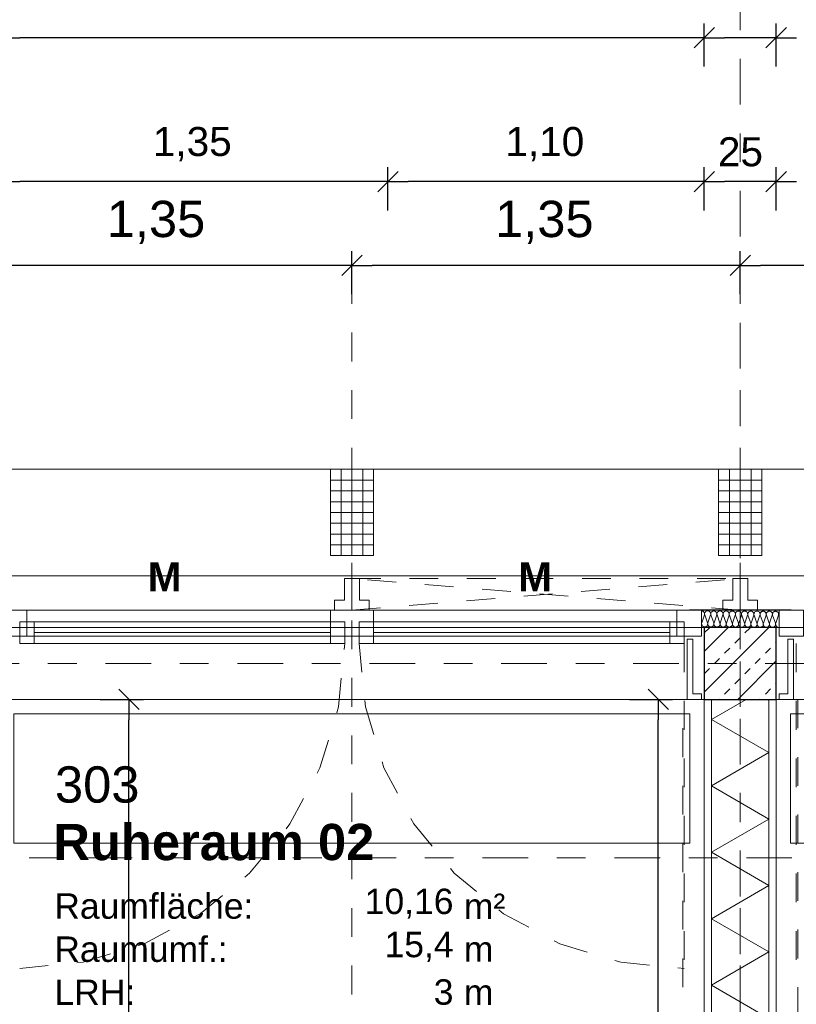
# Model space of a CAD drawing. Header units: metres. Extents: x -45.2 to 14.3, y -31.8 to 10.2.
# Tile 133 of 148: x -13.3 to -10.6, y -1.2 to 2.2. Entities that reach past the tile are written whole.
import ezdxf

# ---------------------------------------------------------------- set-up
doc = ezdxf.new("R2010")
doc.units = ezdxf.units.M
doc.header["$LTSCALE"] = 0.05
for name, pattern in [('1600.2032', [1.6, 0.8, -0.8]), ('Achsen 01', [5.291531, 3.175, -1.058062, 0.352704, -0.705764]), ('gestrichelt - 01', [2, 1, -1]), ('ISO-07 Punktiert', [0.889, 0.127, -0.762]), ('Raster 01', [2, 1, -1]), ('VW-01 Strichlinie kurz', [2, 1, -1])]:
    doc.linetypes.add(name, pattern=pattern)
doc.layers.get('0').update_dxf_attribs({"lineweight": 25})
for name, color, linetype, lineweight, true_color in [('013_Beton und Stahlbetonarbeiten-000 Brüstung', 7, 'Continuous', 9, 0xa6a6a6), ('014_Fassadenarbeiten-000 Aufsicht Betonfertigteile', 7, 'Continuous', 9, 0xc0c0c0), ('014_Fassadenarbeiten-330 mineralische Dämmung', 7, 'Continuous', 9, 0x666666), ('030_Sonnenschutzarbeiten-Bemassung', 7, 'Continuous', 13, 0xff6633), ('030_Sonnenschutzarbeiten-Grundriss', 7, 'Continuous', 13, 0x555555), ('032_Metallarbeiten-Fenster', 7, 'Continuous', 13, 0x444444), ('039_Trockenbauarbeiten-340 Dämmung', 7, 'Continuous', 9, 0xc0c0c0), ('AV1-Achsen', 1, 'Achsen 01', 18, 0xff0000), ('AV1-Einrichtung', 7, 'Continuous', 9, 0xa6a6a6), ('AV1-Raster', 7, 'Raster 01', 9, 0xa6a6a6)]:
    doc.layers.add(name, color=color, linetype=linetype, lineweight=lineweight, true_color=true_color)
for name, color, linetype, lineweight in [('013_Beton und Stahlbetonarbeiten-000 Unterzüge', 7, 'ISO-07 Punktiert', 13), ('013_Beton und Stahlbetonarbeiten-330 Außenstützen', 7, 'Continuous', 25), ('014_Fassadenarbeiten-330 Betonfertigteile vertikal', 7, 'Continuous', 9), ('027_Tischlerarbeiten-330 Innenfensterbänke', 7, 'Continuous', 9), ('030_Sonnenschutzarbeiten-Kasten+Behang', 7, 'Continuous', 5), ('030_Sonnenschutzarbeiten-Motor', 7, 'Continuous', 5), ('039_Trockenbauarbeiten-340 Gipskarton', 7, 'Continuous', 9), ('AV1-Einrichtung Bemaßung', 7, 'Continuous', 9), ('AV1-Schnitt Achsen', 7, 'Achsen 01', 18), ('AV1-Stempel-Raumstempel', 7, 'Continuous', 9), ('Bemaßung-Bemaßung', 7, 'Continuous', 9)]:
    doc.layers.add(name, color=color, linetype=linetype, lineweight=lineweight)
doc.styles.add('Arial', font='arial.ttf')
doc.styles.add('Arial (bold)', font='arialbd.ttf')

msp = doc.modelspace()

# ---------------------------------------------------------------- linework, layer by layer
at = {"color": 0, "linetype": 'Continuous', "lineweight": 15}
for p, q in [((-10.8896, 2.2104), (-10.9604, 2.1396)), ((-10.9604, 2.1396), (-10.8896, 2.2104)), ((-10.6396, 2.2104), (-10.7104, 2.1396)), ((-10.7104, 2.1396), (-10.6396, 2.2104)), ((-11.9896, 1.7104), (-12.0604, 1.6396)), ((-12.0604, 1.6396), (-11.9896, 1.7104)), ((-10.8896, 1.7104), (-10.9604, 1.6396)), ((-10.9604, 1.6396), (-10.8896, 1.7104)), ((-10.6396, 1.7104), (-10.7104, 1.6396)), ((-10.7104, 1.6396), (-10.6396, 1.7104)), ((-12.1146, 1.4188), (-12.1854, 1.3481)), ((-12.1854, 1.3481), (-12.1146, 1.4188)), ((-10.7646, 1.4188), (-10.8354, 1.3481)), ((-10.8354, 1.3481), (-10.7646, 1.4188)), ((-12.9604, -0.0896), (-12.8896, -0.1604)), ((-11.1206, -0.0896), (-11.0499, -0.1604))]:
    msp.add_line(p, q, dxfattribs=at)
at = {"color": 0, "linetype": 'ByBlock', "lineweight": -2}
for p, q in [((-13.375, 2.175), (-13.3043, 2.175)), ((-10.925, 2.175), (-10.9957, 2.175)), ((-10.925, 2.175), (-10.8543, 2.175)), ((-10.675, 2.175), (-10.7457, 2.175)), ((-10.675, 2.175), (-10.6043, 2.175)), ((-13.375, 1.675), (-13.3043, 1.675)), ((-12.025, 1.675), (-12.0957, 1.675)), ((-12.025, 1.675), (-11.9543, 1.675)), ((-10.925, 1.675), (-10.9957, 1.675)), ((-10.925, 1.675), (-10.8543, 1.675)), ((-10.675, 1.675), (-10.7457, 1.675)), ((-10.675, 1.675), (-10.6043, 1.675)), ((-12.15, 1.3835), (-12.2207, 1.3835)), ((-12.15, 1.3835), (-12.0793, 1.3835)), ((-10.8, 1.3835), (-10.8707, 1.3835)), ((-10.8, 1.3835), (-10.7293, 1.3835)), ((-12.925, -0.125), (-12.925, -0.1957)), ((-11.0853, -0.125), (-11.0853, -0.1957))]:
    msp.add_line(p, q, dxfattribs=at)
at = {"layer": '013_Beton und Stahlbetonarbeiten-000 Brüstung'}
for points in [[(-13.375, -0.125), (-13.375, 0.125), (-10.925, 0.125), (-10.925, -0.125)], [(-10.675, -0.125), (-10.675, 0.125), (-8.225, 0.125), (-8.225, -0.125)]]:
    msp.add_lwpolyline(points, close=True, dxfattribs=at)
at = {"layer": '013_Beton und Stahlbetonarbeiten-000 Unterzüge', "linetype": 'VW-01 Strichlinie kurz'}
for points in [[(-10.925, 0.125), (-10.925, -0.125), (-13.375, -0.125), (-13.375, 0.125)], [(-8.225, 0.125), (-8.225, -0.125), (-10.675, -0.125), (-10.675, 0.125)], [(-11, -5.525), (-11, -0.125), (-10.6, -0.125), (-10.6, -5.525)]]:
    msp.add_lwpolyline(points, close=True, dxfattribs=at)
at = {"layer": '013_Beton und Stahlbetonarbeiten-330 Außenstützen', "color": 251, "linetype": 'Continuous', "lineweight": 13, "true_color": 0x4c4c4c}
for p, q in [((-10.7002, 0.125), (-10.925, -0.0998)), ((-10.8417, 0.125), (-10.925, 0.0417)), ((-10.9248, 0.1061), (-10.9071, 0.1237)), ((-10.7834, 0.1061), (-10.7657, 0.1237)), ((-10.8187, 0.0707), (-10.8011, 0.0884)), ((-10.6773, 0.0707), (-10.675, 0.073)), ((-10.8541, 0.0354), (-10.8364, 0.053)), ((-10.7127, 0.0354), (-10.695, 0.053)), ((-10.8894, 0), (-10.8718, 0.0177)), ((-10.675, 0.0088), (-10.8088, -0.125)), ((-10.748, 0), (-10.7303, 0.0177)), ((-10.9248, -0.0354), (-10.9071, -0.0177)), ((-10.7834, -0.0354), (-10.7657, -0.0177)), ((-10.8187, -0.0707), (-10.8011, -0.053)), ((-10.6773, -0.0707), (-10.675, -0.0684)), ((-10.8541, -0.1061), (-10.8364, -0.0884)), ((-10.7127, -0.1061), (-10.695, -0.0884)), ((-10.873, -0.125), (-10.8718, -0.1237)), ((-10.7316, -0.125), (-10.7303, -0.1237))]:
    msp.add_line(p, q, dxfattribs=at)
at = {"layer": '013_Beton und Stahlbetonarbeiten-330 Außenstützen'}
msp.add_lwpolyline([(-10.675, 0.125), (-10.925, 0.125), (-10.925, -0.125), (-10.675, -0.125)], close=True, dxfattribs=at)
at = {"layer": '014_Fassadenarbeiten-000 Aufsicht Betonfertigteile'}
msp.add_lwpolyline([(-39.455, 0.305), (0.305, 0.305), (0.675, 0.675), (-39.825, 0.675)], close=True, dxfattribs=at)
at = {"layer": '014_Fassadenarbeiten-330 Betonfertigteile vertikal', "color": 8, "linetype": 'Continuous', "lineweight": 9, "true_color": 0x808080}
for p, q in [((-12.1875, 0.675), (-12.1875, 0.375)), ((-12.15, 0.675), (-12.15, 0.375)), ((-12.1125, 0.675), (-12.1125, 0.375)), ((-10.8375, 0.675), (-10.8375, 0.375)), ((-10.8, 0.675), (-10.8, 0.375)), ((-10.7625, 0.675), (-10.7625, 0.375))]:
    msp.add_line(p, q, dxfattribs=at)
at = {"layer": '014_Fassadenarbeiten-330 Betonfertigteile vertikal', "color": 8, "linetype": 'Continuous', "lineweight": 13, "true_color": 0x808080}
for p, q in [((-12.225, 0.6375), (-12.075, 0.6375)), ((-10.875, 0.6375), (-10.725, 0.6375)), ((-12.225, 0.6), (-12.075, 0.6)), ((-10.875, 0.6), (-10.725, 0.6)), ((-12.225, 0.5625), (-12.075, 0.5625)), ((-10.875, 0.5625), (-10.725, 0.5625)), ((-12.225, 0.525), (-12.075, 0.525)), ((-10.875, 0.525), (-10.725, 0.525)), ((-12.225, 0.4875), (-12.075, 0.4875)), ((-10.875, 0.4875), (-10.725, 0.4875)), ((-12.225, 0.45), (-12.075, 0.45)), ((-10.875, 0.45), (-10.725, 0.45)), ((-12.225, 0.4125), (-12.075, 0.4125)), ((-10.875, 0.4125), (-10.725, 0.4125))]:
    msp.add_line(p, q, dxfattribs=at)
at = {"layer": '014_Fassadenarbeiten-330 Betonfertigteile vertikal'}
for points in [[(-12.225, 0.675), (-12.075, 0.675), (-12.075, 0.375), (-12.225, 0.375)], [(-10.875, 0.675), (-10.725, 0.675), (-10.725, 0.375), (-10.875, 0.375)]]:
    msp.add_lwpolyline(points, close=True, dxfattribs=at)
at = {"layer": '014_Fassadenarbeiten-330 mineralische Dämmung'}
for points in [[(-10.9348, 0.1832), (-10.9328, 0.183), (-10.9309, 0.1824), (-10.929, 0.1815), (-10.9274, 0.1803), (-10.9261, 0.1788), (-10.9251, 0.177), (-10.9244, 0.1751), (-10.9241, 0.1731), (-10.9241, 0.1711), (-10.9246, 0.1691), (-10.9337, 0.1412), (-10.9337, 0.1412), (-10.9342, 0.1392), (-10.9342, 0.1372), (-10.9339, 0.1352), (-10.9333, 0.1333), (-10.9323, 0.1316), (-10.9309, 0.13), (-10.9293, 0.1288), (-10.9276, 0.1279), (-10.9256, 0.1273), (-10.9236, 0.1271), (-10.9216, 0.1273), (-10.9197, 0.1278), (-10.9179, 0.1287), (-10.9163, 0.13), (-10.9149, 0.1315), (-10.9139, 0.1332), (-10.9132, 0.1351), (-10.9129, 0.1371), (-10.9129, 0.1391), (-10.9133, 0.141), (-10.9235, 0.1691), (-10.9235, 0.1691), (-10.9239, 0.1711), (-10.924, 0.1731), (-10.9237, 0.1751), (-10.923, 0.177), (-10.9219, 0.1787), (-10.9206, 0.1802), (-10.919, 0.1814), (-10.9172, 0.1823), (-10.9152, 0.1829), (-10.9132, 0.183), (-10.9112, 0.1828), (-10.9093, 0.1823), (-10.9075, 0.1814), (-10.9059, 0.1801), (-10.9046, 0.1786), (-10.9036, 0.1769), (-10.9029, 0.175), (-10.9026, 0.173), (-10.9027, 0.171), (-10.9031, 0.169), (-10.9123, 0.141), (-10.9123, 0.141), (-10.9127, 0.1391), (-10.9128, 0.1371), (-10.9125, 0.1351), (-10.9118, 0.1332), (-10.9108, 0.1314), (-10.9095, 0.1299), (-10.9079, 0.1287), (-10.9061, 0.1278), (-10.9042, 0.1272), (-10.9022, 0.127), (-10.9002, 0.1272), (-10.8982, 0.1277), (-10.8964, 0.1286), (-10.8948, 0.1298), (-10.8935, 0.1313), (-10.8924, 0.1331), (-10.8917, 0.135), (-10.8914, 0.1369), (-10.8915, 0.139), (-10.8919, 0.1409), (-10.9021, 0.169), (-10.9021, 0.169), (-10.9025, 0.171), (-10.9025, 0.173), (-10.9022, 0.175), (-10.9015, 0.1768), (-10.9005, 0.1786), (-10.8991, 0.1801), (-10.8975, 0.1813), (-10.8957, 0.1822), (-10.8938, 0.1827), (-10.8918, 0.1829), (-10.8898, 0.1827), (-10.8879, 0.1822), (-10.8861, 0.1812), (-10.8845, 0.18), (-10.8832, 0.1785), (-10.8821, 0.1767), (-10.8815, 0.1748), (-10.8812, 0.1728), (-10.8812, 0.1708), (-10.8817, 0.1689)], [(-10.9235, 0.1691), (-10.9239, 0.1711), (-10.924, 0.1731), (-10.9237, 0.1751), (-10.923, 0.177), (-10.9219, 0.1787), (-10.9206, 0.1802), (-10.919, 0.1814), (-10.9172, 0.1823), (-10.9152, 0.1829), (-10.9132, 0.183), (-10.9112, 0.1828), (-10.9093, 0.1823), (-10.9075, 0.1814), (-10.9059, 0.1801), (-10.9046, 0.1786), (-10.9036, 0.1769), (-10.9029, 0.175), (-10.9026, 0.173), (-10.9027, 0.171), (-10.9031, 0.169), (-10.9123, 0.141), (-10.9123, 0.141), (-10.9127, 0.1391), (-10.9128, 0.1371), (-10.9125, 0.1351), (-10.9118, 0.1332), (-10.9108, 0.1314), (-10.9095, 0.1299), (-10.9079, 0.1287), (-10.9061, 0.1278), (-10.9042, 0.1272), (-10.9022, 0.127), (-10.9002, 0.1272), (-10.8982, 0.1277), (-10.8964, 0.1286), (-10.8948, 0.1298), (-10.8935, 0.1313), (-10.8924, 0.1331), (-10.8917, 0.135), (-10.8914, 0.1369), (-10.8915, 0.139), (-10.8919, 0.1409), (-10.9021, 0.169), (-10.9021, 0.169), (-10.9025, 0.171), (-10.9025, 0.173), (-10.9022, 0.175), (-10.9015, 0.1768), (-10.9005, 0.1786), (-10.8991, 0.1801), (-10.8975, 0.1813), (-10.8957, 0.1822), (-10.8938, 0.1827), (-10.8918, 0.1829), (-10.8898, 0.1827), (-10.8879, 0.1822), (-10.8861, 0.1812), (-10.8845, 0.18), (-10.8832, 0.1785), (-10.8821, 0.1767), (-10.8815, 0.1748), (-10.8812, 0.1728), (-10.8812, 0.1708), (-10.8817, 0.1689), (-10.8908, 0.1409), (-10.8908, 0.1409), (-10.8913, 0.139), (-10.8914, 0.1369), (-10.891, 0.1349), (-10.8904, 0.1331), (-10.8894, 0.1313), (-10.888, 0.1298), (-10.8864, 0.1286), (-10.8847, 0.1276), (-10.8827, 0.1271), (-10.8807, 0.1269), (-10.8787, 0.127), (-10.8768, 0.1276), (-10.875, 0.1285), (-10.8734, 0.1297), (-10.872, 0.1312), (-10.871, 0.1329), (-10.8703, 0.1348), (-10.87, 0.1368), (-10.87, 0.1388), (-10.8704, 0.1408), (-10.8806, 0.1689), (-10.8806, 0.1689), (-10.881, 0.1708), (-10.8811, 0.1728), (-10.8808, 0.1748), (-10.8801, 0.1767), (-10.879, 0.1784), (-10.8777, 0.1799), (-10.8761, 0.1812), (-10.8743, 0.1821), (-10.8723, 0.1826), (-10.8703, 0.1828), (-10.8683, 0.1826), (-10.8664, 0.182), (-10.8646, 0.1811), (-10.863, 0.1799), (-10.8617, 0.1783), (-10.8607, 0.1766), (-10.86, 0.1747), (-10.8597, 0.1727), (-10.8598, 0.1707), (-10.8602, 0.1687), (-10.8694, 0.1408), (-10.8694, 0.1408), (-10.8698, 0.1388), (-10.8699, 0.1368), (-10.8696, 0.1348), (-10.8689, 0.1329), (-10.8679, 0.1312), (-10.8666, 0.1297), (-10.865, 0.1284), (-10.8632, 0.1275), (-10.8613, 0.1269), (-10.8593, 0.1267), (-10.8573, 0.1269), (-10.8553, 0.1275), (-10.8535, 0.1284), (-10.8519, 0.1296), (-10.8506, 0.1311), (-10.8495, 0.1328), (-10.8488, 0.1347), (-10.8485, 0.1367), (-10.8486, 0.1387), (-10.849, 0.1407), (-10.8592, 0.1687), (-10.8592, 0.1687), (-10.8596, 0.1707), (-10.8596, 0.1727), (-10.8593, 0.1747), (-10.8586, 0.1766), (-10.8576, 0.1783), (-10.8562, 0.1798), (-10.8546, 0.181), (-10.8528, 0.1819), (-10.8509, 0.1825), (-10.8489, 0.1827), (-10.8469, 0.1825), (-10.845, 0.1819), (-10.8432, 0.181), (-10.8416, 0.1797), (-10.8403, 0.1782), (-10.8392, 0.1765), (-10.8386, 0.1746), (-10.8383, 0.1726), (-10.8383, 0.1706), (-10.8388, 0.1686), (-10.8479, 0.1407), (-10.8479, 0.1407), (-10.8484, 0.1387), (-10.8485, 0.1367), (-10.8481, 0.1347), (-10.8475, 0.1328), (-10.8465, 0.1311), (-10.8451, 0.1295), (-10.8435, 0.1283), (-10.8418, 0.1274), (-10.8398, 0.1268), (-10.8378, 0.1266), (-10.8358, 0.1268), (-10.8339, 0.1273), (-10.8321, 0.1282), (-10.8305, 0.1295), (-10.8291, 0.131), (-10.8281, 0.1327), (-10.8274, 0.1346), (-10.8271, 0.1366), (-10.8271, 0.1386), (-10.8275, 0.1405), (-10.8377, 0.1686), (-10.8377, 0.1686), (-10.8381, 0.1706), (-10.8382, 0.1726), (-10.8379, 0.1746), (-10.8372, 0.1765), (-10.8361, 0.1782), (-10.8348, 0.1797), (-10.8332, 0.1809), (-10.8314, 0.1818), (-10.8294, 0.1824), (-10.8274, 0.1825), (-10.8254, 0.1823), (-10.8235, 0.1818), (-10.8217, 0.1808), (-10.8201, 0.1796), (-10.8188, 0.1781), (-10.8178, 0.1764), (-10.8171, 0.1745), (-10.8168, 0.1725), (-10.8169, 0.1704), (-10.8173, 0.1685), (-10.8265, 0.1405), (-10.8265, 0.1405), (-10.8269, 0.1386), (-10.827, 0.1366), (-10.8267, 0.1346), (-10.826, 0.1327), (-10.825, 0.1309), (-10.8237, 0.1294), (-10.8221, 0.1282), (-10.8203, 0.1272), (-10.8184, 0.1267), (-10.8164, 0.1265), (-10.8144, 0.1267), (-10.8124, 0.1272), (-10.8106, 0.1281), (-10.809, 0.1293), (-10.8077, 0.1308), (-10.8066, 0.1326), (-10.8059, 0.1344), (-10.8056, 0.1364), (-10.8057, 0.1384), (-10.8061, 0.1404), (-10.8163, 0.1685), (-10.8163, 0.1685), (-10.8167, 0.1704), (-10.8167, 0.1725), (-10.8164, 0.1744), (-10.8157, 0.1763), (-10.8147, 0.1781), (-10.8133, 0.1796), (-10.8117, 0.1808), (-10.8099, 0.1817), (-10.808, 0.1822), (-10.806, 0.1824), (-10.804, 0.1822), (-10.8021, 0.1816), (-10.8003, 0.1807), (-10.7987, 0.1795), (-10.7974, 0.178), (-10.7963, 0.1762), (-10.7957, 0.1743), (-10.7954, 0.1723), (-10.7954, 0.1703), (-10.7959, 0.1684), (-10.805, 0.1404), (-10.805, 0.1404), (-10.8055, 0.1384), (-10.8056, 0.1364), (-10.8052, 0.1344), (-10.8046, 0.1325), (-10.8036, 0.1308), (-10.8022, 0.1293), (-10.8006, 0.128), (-10.7989, 0.1271), (-10.7969, 0.1266), (-10.7949, 0.1263), (-10.7929, 0.1265), (-10.791, 0.1271), (-10.7892, 0.128), (-10.7876, 0.1292), (-10.7862, 0.1307), (-10.7852, 0.1324), (-10.7845, 0.1343), (-10.7842, 0.1363), (-10.7842, 0.1383), (-10.7846, 0.1403), (-10.7948, 0.1684), (-10.7948, 0.1684), (-10.7952, 0.1703), (-10.7953, 0.1723), (-10.795, 0.1743), (-10.7943, 0.1762), (-10.7932, 0.1779), (-10.7919, 0.1794), (-10.7903, 0.1807), (-10.7885, 0.1816), (-10.7865, 0.1821), (-10.7845, 0.1823), (-10.7825, 0.1821), (-10.7806, 0.1815), (-10.7788, 0.1806), (-10.7772, 0.1794), (-10.7759, 0.1778), (-10.7749, 0.1761), (-10.7742, 0.1742), (-10.7739, 0.1722), (-10.774, 0.1702), (-10.7744, 0.1682), (-10.7836, 0.1403), (-10.7836, 0.1403), (-10.784, 0.1383), (-10.7841, 0.1363), (-10.7838, 0.1343), (-10.7831, 0.1324), (-10.7821, 0.1307), (-10.7808, 0.1292), (-10.7792, 0.1279), (-10.7774, 0.127), (-10.7755, 0.1264), (-10.7735, 0.1262), (-10.7715, 0.1264), (-10.7695, 0.127), (-10.7677, 0.1279), (-10.7661, 0.1291), (-10.7648, 0.1306), (-10.7637, 0.1323), (-10.763, 0.1342), (-10.7627, 0.1362), (-10.7628, 0.1382), (-10.7632, 0.1402), (-10.7734, 0.1682), (-10.7734, 0.1682), (-10.7738, 0.1702), (-10.7738, 0.1722), (-10.7735, 0.1742), (-10.7728, 0.1761), (-10.7718, 0.1778), (-10.7704, 0.1793), (-10.7688, 0.1805), (-10.767, 0.1814), (-10.7651, 0.182), (-10.7631, 0.1822), (-10.7611, 0.182), (-10.7592, 0.1814), (-10.7574, 0.1805), (-10.7558, 0.1792), (-10.7545, 0.1777), (-10.7534, 0.176), (-10.7528, 0.1741), (-10.7525, 0.1721), (-10.7525, 0.1701), (-10.753, 0.1681), (-10.7621, 0.1402), (-10.7621, 0.1402), (-10.7626, 0.1382), (-10.7627, 0.1362), (-10.7623, 0.1342), (-10.7617, 0.1323), (-10.7607, 0.1306), (-10.7593, 0.129), (-10.7577, 0.1278), (-10.756, 0.1269), (-10.754, 0.1263), (-10.752, 0.1261), (-10.75, 0.1263), (-10.7481, 0.1268), (-10.7463, 0.1277), (-10.7447, 0.129), (-10.7433, 0.1305), (-10.7423, 0.1322), (-10.7416, 0.1341), (-10.7413, 0.1361), (-10.7413, 0.1381), (-10.7417, 0.14), (-10.7519, 0.1681), (-10.7519, 0.1681), (-10.7523, 0.1701), (-10.7524, 0.1721), (-10.7521, 0.1741), (-10.7514, 0.176), (-10.7503, 0.1777), (-10.749, 0.1792), (-10.7474, 0.1804), (-10.7456, 0.1813), (-10.7437, 0.1819), (-10.7416, 0.182), (-10.7396, 0.1818), (-10.7377, 0.1813), (-10.7359, 0.1803), (-10.7343, 0.1791), (-10.733, 0.1776), (-10.732, 0.1758), (-10.7313, 0.1739), (-10.731, 0.172), (-10.7311, 0.1699), (-10.7315, 0.168), (-10.7407, 0.14), (-10.7407, 0.14), (-10.7411, 0.1381), (-10.7412, 0.1361), (-10.7409, 0.1341), (-10.7402, 0.1322), (-10.7392, 0.1304), (-10.7379, 0.1289), (-10.7363, 0.1277), (-10.7345, 0.1267), (-10.7326, 0.1262), (-10.7306, 0.126), (-10.7286, 0.1261), (-10.7266, 0.1267), (-10.7248, 0.1276), (-10.7232, 0.1288), (-10.7219, 0.1303), (-10.7208, 0.1321), (-10.7202, 0.1339), (-10.7198, 0.1359), (-10.7199, 0.1379), (-10.7203, 0.1399), (-10.7305, 0.168), (-10.7305, 0.168), (-10.7309, 0.1699), (-10.7309, 0.172), (-10.7306, 0.1739), (-10.7299, 0.1758), (-10.7289, 0.1776), (-10.7275, 0.1791), (-10.7259, 0.1803), (-10.7241, 0.1812), (-10.7222, 0.1817), (-10.7202, 0.1819), (-10.7182, 0.1817), (-10.7163, 0.1811), (-10.7145, 0.1802), (-10.7129, 0.179), (-10.7116, 0.1775), (-10.7105, 0.1757), (-10.7099, 0.1738), (-10.7096, 0.1718), (-10.7096, 0.1698), (-10.7101, 0.1679), (-10.7192, 0.1399), (-10.7192, 0.1399), (-10.7197, 0.1379), (-10.7198, 0.1359), (-10.7195, 0.1339), (-10.7188, 0.132), (-10.7178, 0.1303), (-10.7164, 0.1288), (-10.7148, 0.1275), (-10.7131, 0.1266), (-10.7111, 0.126), (-10.7091, 0.1258), (-10.7071, 0.126), (-10.7052, 0.1266), (-10.7034, 0.1275), (-10.7018, 0.1287), (-10.7004, 0.1302), (-10.6994, 0.1319), (-10.6987, 0.1338), (-10.6984, 0.1358), (-10.6984, 0.1378), (-10.6988, 0.1398), (-10.709, 0.1678), (-10.709, 0.1678), (-10.7095, 0.1698), (-10.7095, 0.1718), (-10.7092, 0.1738), (-10.7085, 0.1757), (-10.7074, 0.1774), (-10.7061, 0.1789), (-10.7045, 0.1802), (-10.7027, 0.1811), (-10.7008, 0.1816), (-10.6987, 0.1818), (-10.6967, 0.1816), (-10.6948, 0.181), (-10.693, 0.1801), (-10.6914, 0.1788), (-10.6901, 0.1773), (-10.6891, 0.1756), (-10.6884, 0.1737), (-10.6881, 0.1717), (-10.6882, 0.1697), (-10.6886, 0.1677), (-10.6978, 0.1398), (-10.6978, 0.1398), (-10.6982, 0.1378), (-10.6983, 0.1358), (-10.698, 0.1338), (-10.6973, 0.1319), (-10.6963, 0.1302), (-10.695, 0.1287), (-10.6934, 0.1274), (-10.6916, 0.1265), (-10.6897, 0.1259), (-10.6877, 0.1257), (-10.6857, 0.1259), (-10.6837, 0.1264), (-10.6819, 0.1273), (-10.6803, 0.1286), (-10.679, 0.1301), (-10.6779, 0.1318), (-10.6773, 0.1337), (-10.6769, 0.1357), (-10.677, 0.1377), (-10.6774, 0.1397)], [(-10.7305, 0.168), (-10.7309, 0.1698), (-10.731, 0.1718), (-10.7307, 0.1737), (-10.7301, 0.1755), (-10.7292, 0.1772), (-10.728, 0.1787), (-10.7265, 0.1799), (-10.7265, 0.1799), (-10.7248, 0.1809), (-10.723, 0.1815), (-10.7212, 0.1819), (-10.7192, 0.1819), (-10.7174, 0.1815), (-10.7156, 0.1808), (-10.7139, 0.1798), (-10.7139, 0.1798), (-10.7125, 0.1786), (-10.7113, 0.1771), (-10.7104, 0.1754), (-10.7098, 0.1735), (-10.7096, 0.1716), (-10.7096, 0.1697), (-10.7101, 0.1679), (-10.7192, 0.1399), (-10.7192, 0.1399), (-10.7197, 0.138), (-10.7198, 0.1361), (-10.7195, 0.1342), (-10.7189, 0.1324), (-10.718, 0.1307), (-10.7168, 0.1292), (-10.7154, 0.1279), (-10.7154, 0.1279), (-10.7138, 0.1269), (-10.712, 0.1262), (-10.7101, 0.1259), (-10.7082, 0.1259), (-10.7063, 0.1262), (-10.7045, 0.1269), (-10.7028, 0.1278), (-10.7028, 0.1278), (-10.7014, 0.1291), (-10.7002, 0.1306), (-10.6992, 0.1323), (-10.6986, 0.1341), (-10.6984, 0.136), (-10.6984, 0.1379), (-10.6988, 0.1398), (-10.709, 0.1678), (-10.709, 0.1678), (-10.7094, 0.1697), (-10.7095, 0.1716), (-10.7092, 0.1735), (-10.7086, 0.1754), (-10.7077, 0.177), (-10.7065, 0.1785), (-10.705, 0.1798), (-10.705, 0.1798), (-10.7034, 0.1808), (-10.7016, 0.1814), (-10.6997, 0.1818), (-10.6978, 0.1817), (-10.6959, 0.1814), (-10.6941, 0.1807), (-10.6925, 0.1797), (-10.6925, 0.1797), (-10.691, 0.1784), (-10.6898, 0.1769), (-10.6889, 0.1752), (-10.6884, 0.1734), (-10.6881, 0.1715), (-10.6882, 0.1696), (-10.6886, 0.1677), (-10.6978, 0.1398), (-10.6978, 0.1398), (-10.6982, 0.1379), (-10.6983, 0.136), (-10.6981, 0.1341), (-10.6975, 0.1323), (-10.6966, 0.1306), (-10.6954, 0.1291), (-10.694, 0.1278), (-10.694, 0.1278), (-10.6923, 0.1268), (-10.6905, 0.1261), (-10.6886, 0.1258), (-10.6867, 0.1258), (-10.6848, 0.1261), (-10.683, 0.1268), (-10.6814, 0.1277), (-10.6814, 0.1277), (-10.6799, 0.129), (-10.6787, 0.1305), (-10.6778, 0.1322), (-10.6772, 0.134), (-10.6769, 0.1359), (-10.677, 0.1378), (-10.6774, 0.1397), (-10.6876, 0.1677), (-10.6876, 0.1677), (-10.688, 0.1696), (-10.6881, 0.1715), (-10.6878, 0.1734), (-10.6872, 0.1752), (-10.6863, 0.1769), (-10.6851, 0.1784), (-10.6836, 0.1797), (-10.6836, 0.1797), (-10.6819, 0.1806), (-10.6801, 0.1813), (-10.6783, 0.1816), (-10.6763, 0.1816), (-10.6745, 0.1813), (-10.6727, 0.1806), (-10.671, 0.1796), (-10.671, 0.1796), (-10.6696, 0.1783), (-10.6684, 0.1768), (-10.6675, 0.1751), (-10.6669, 0.1733), (-10.6667, 0.1714), (-10.6667, 0.1695), (-10.6672, 0.1676), (-10.6763, 0.1397), (-10.6763, 0.1397), (-10.6768, 0.1378), (-10.6769, 0.1359), (-10.6766, 0.1339), (-10.676, 0.1321), (-10.6751, 0.1304), (-10.6739, 0.1289), (-10.6725, 0.1276), (-10.6708, 0.1266), (-10.669, 0.126), (-10.6671, 0.1256), (-10.6652, 0.1256)], [(-10.6649, 0.1767), (-10.6658, 0.175), (-10.6664, 0.1732), (-10.6666, 0.1713), (-10.6665, 0.1695), (-10.6661, 0.1676), (-10.6649, 0.1643)]]:
    msp.add_lwpolyline(points, dxfattribs=at)
at = {"layer": '027_Tischlerarbeiten-330 Innenfensterbänke'}
for points in [[(-10.935, -0.125), (-10.935, -0.105), (-10.965, -0.105), (-10.965, 0.085), (-10.985, 0.085), (-10.985, -0.125)], [(-10.665, -0.125), (-10.665, -0.105), (-10.635, -0.105), (-10.635, 0.085), (-10.615, 0.085), (-10.615, -0.125)]]:
    msp.add_lwpolyline(points, close=True, dxfattribs=at)
at = {"layer": '030_Sonnenschutzarbeiten-Bemassung', "color": 0, "lineweight": -2}
for p, q in [((-12.15, 1.2835), (-12.15, 1.4335)), ((-12.15, 1.2835), (-12.15, 1.4335)), ((-10.8, 1.2835), (-10.8, 1.4335)), ((-10.8, 1.2835), (-10.8, 1.4335)), ((-12.2207, 1.3835), (-13.4293, 1.3835)), ((-10.8707, 1.3835), (-12.0793, 1.3835)), ((-9.5207, 1.3835), (-10.7293, 1.3835))]:
    msp.add_line(p, q, dxfattribs=at)
at = {"layer": '030_Sonnenschutzarbeiten-Grundriss', "color": 251, "true_color": 0x555555}
for points in [[(-12.15, 0.295), (-12.176, 0.295), (-12.176, 0.22), (-12.21, 0.22), (-12.21, 0.185), (-12.15, 0.185)], [(-12.15, 0.295), (-12.124, 0.295), (-12.124, 0.22), (-12.09, 0.22), (-12.09, 0.185), (-12.15, 0.185)], [(-10.8, 0.295), (-10.826, 0.295), (-10.826, 0.22), (-10.86, 0.22), (-10.86, 0.185), (-10.8, 0.185)], [(-10.8, 0.295), (-10.774, 0.295), (-10.774, 0.22), (-10.74, 0.22), (-10.74, 0.185), (-10.8, 0.185)]]:
    msp.add_lwpolyline(points, close=True, dxfattribs=at)
at = {"layer": '030_Sonnenschutzarbeiten-Kasten+Behang', "color": 1, "linetype": '1600.2032', "lineweight": 18, "true_color": 0xff0000}
for p, q in [((-12.15, 0.185), (-10.8, 0.295)), ((-10.8, 0.185), (-12.15, 0.295))]:
    msp.add_line(p, q, dxfattribs=at)
at = {"layer": '030_Sonnenschutzarbeiten-Kasten+Behang', "color": 1, "linetype": 'Continuous', "lineweight": 18, "true_color": 0xff0000}
for points in [[(-12.176, 0.22), (-12.21, 0.22), (-12.21, 0.185), (-12.15, 0.185), (-12.15, 0.295), (-12.176, 0.295)], [(-12.124, 0.22), (-12.09, 0.22), (-12.09, 0.185), (-12.15, 0.185), (-12.15, 0.295), (-12.124, 0.295)], [(-10.826, 0.22), (-10.86, 0.22), (-10.86, 0.185), (-10.8, 0.185), (-10.8, 0.295), (-10.826, 0.295)], [(-10.774, 0.22), (-10.74, 0.22), (-10.74, 0.185), (-10.8, 0.185), (-10.8, 0.295), (-10.774, 0.295)]]:
    msp.add_lwpolyline(points, close=True, dxfattribs=at)
at = {"layer": '030_Sonnenschutzarbeiten-Kasten+Behang', "color": 1, "linetype": '1600.2032', "lineweight": 18, "true_color": 0xff0000}
msp.add_lwpolyline([(-10.8, 0.185), (-12.15, 0.185), (-12.15, 0.295), (-10.8, 0.295)], close=True, dxfattribs=at)
at = {"layer": '032_Metallarbeiten-Fenster', "color": 7, "lineweight": 18}
for p, q in [((-13.255, 0.1075), (-12.225, 0.1075)), ((-11.045, 0.1075), (-12.075, 0.1075))]:
    msp.add_line(p, q, dxfattribs=at)
at = {"layer": '032_Metallarbeiten-Fenster', "color": 7, "linetype": 'gestrichelt - 01', "lineweight": 18}
for p, q in [((-10.995, 0.07), (-10.995, -1.06)), ((-10.605, 0.07), (-10.605, -1.06))]:
    msp.add_line(p, q, dxfattribs=at)
at = {"layer": '032_Metallarbeiten-Fenster', "color": 7, "lineweight": 18}
for points in [[(-13.365, 0.095), (-13.28, 0.095), (-13.28, 0.185), (-13.365, 0.185)], [(-13.28, 0.095), (-13.28, 0.185), (-11.02, 0.185), (-11.02, 0.095)], [(-12.225, 0.185), (-12.075, 0.185), (-12.075, 0.095), (-12.225, 0.095)], [(-11.02, 0.185), (-11.02, 0.095), (-10.935, 0.095), (-10.935, 0.185)], [(-10.665, 0.095), (-10.58, 0.095), (-10.58, 0.185), (-10.665, 0.185)], [(-13.305, 0.145), (-13.255, 0.145), (-13.255, 0.07), (-13.305, 0.07)], [(-13.255, 0.145), (-12.225, 0.145), (-12.225, 0.07), (-13.255, 0.07)], [(-12.225, 0.145), (-12.175, 0.145), (-12.175, 0.07), (-12.225, 0.07)], [(-12.075, 0.145), (-12.125, 0.145), (-12.125, 0.07), (-12.075, 0.07)], [(-11.045, 0.145), (-12.075, 0.145), (-12.075, 0.07), (-11.045, 0.07)], [(-10.995, 0.145), (-11.045, 0.145), (-11.045, 0.07), (-10.995, 0.07)]]:
    msp.add_lwpolyline(points, close=True, dxfattribs=at)
at = {"layer": '032_Metallarbeiten-Fenster', "color": 7, "linetype": 'Continuous', "lineweight": 9}
msp.add_lwpolyline([(-10.6231, 0.185), (-10.9769, 0.185), (-10.9769, 0.187), (-10.6231, 0.187)], close=True, dxfattribs=at)
at = {"layer": '032_Metallarbeiten-Fenster', "color": 7, "linetype": 'gestrichelt - 01', "lineweight": 18}
for points in [[(-13.305, -1.06), (-13.0845, -1.0383), (-12.8726, -0.974), (-12.6772, -0.8696), (-12.506, -0.729), (-12.3654, -0.5578), (-12.261, -0.3624), (-12.1967, -0.1505), (-12.175, 0.07)], [(-12.125, 0.07), (-12.1033, -0.1505), (-12.039, -0.3624), (-11.9346, -0.5578), (-11.794, -0.729), (-11.6228, -0.8696), (-11.4274, -0.974), (-11.2155, -1.0383), (-10.995, -1.06)]]:
    msp.add_lwpolyline(points, dxfattribs=at)
at = {"layer": '039_Trockenbauarbeiten-340 Dämmung'}
msp.add_lwpolyline([(-10.7, -5.275), (-10.7, -0.125), (-10.9, -0.125), (-10.9, -5.275)], close=True, dxfattribs=at)
msp.add_lwpolyline([(-10.7, -1.2335), (-10.9, -1.1181), (-10.7, -1.0026), (-10.9, -0.8871), (-10.7, -0.7717), (-10.9, -0.6562), (-10.7, -0.5407), (-10.9, -0.4253), (-10.7, -0.3098), (-10.9, -0.1943), (-10.7799, -0.125)], dxfattribs=at)
at = {"layer": '039_Trockenbauarbeiten-340 Gipskarton'}
for points in [[(-10.925, -5.275), (-10.925, -0.125), (-10.9, -0.125), (-10.9, -5.275)], [(-10.675, -5.275), (-10.675, -0.125), (-10.7, -0.125), (-10.7, -5.275)]]:
    msp.add_lwpolyline(points, close=True, dxfattribs=at)
at = {"layer": 'AV1-Achsen'}
for p, q in [((-10.8, -26.5), (-10.8, 4.9)), ((-43.2844, 0), (4.2656, 0))]:
    msp.add_line(p, q, dxfattribs=at)
at = {"layer": 'AV1-Einrichtung'}
for points in [[(-13.325, -0.175), (-10.975, -0.175), (-10.975, -0.625), (-13.325, -0.625)], [(-10.625, -0.175), (-8.275, -0.175), (-8.275, -0.625), (-10.625, -0.625)]]:
    msp.add_lwpolyline(points, close=True, dxfattribs=at)
at = {"layer": 'AV1-Einrichtung Bemaßung', "color": 0, "lineweight": -2}
for p, q in [((-13.025, -0.125), (-12.875, -0.125)), ((-11.1853, -0.125), (-11.0353, -0.125)), ((-12.925, -3.3043), (-12.925, -0.1957)), ((-11.0853, -3.3043), (-11.0853, -0.1957))]:
    msp.add_line(p, q, dxfattribs=at)
at = {"layer": 'AV1-Raster'}
for p, q in [((-12.15, -22.95), (-12.15, 1.35)), ((-10.8, -22.95), (-10.8, 1.35))]:
    msp.add_line(p, q, dxfattribs=at)
at = {"layer": 'AV1-Schnitt Achsen'}
msp.add_line((-43.35, -0.675), (4.2, -0.675), dxfattribs=at)
at = {"layer": 'Bemaßung-Bemaßung', "color": 0, "lineweight": -2}
for p, q in [((-10.925, 2.075), (-10.925, 2.225)), ((-10.925, 2.075), (-10.925, 2.225)), ((-10.675, 2.075), (-10.675, 2.225)), ((-10.675, 2.075), (-10.675, 2.225)), ((-10.9957, 2.175), (-13.3043, 2.175)), ((-10.7457, 2.175), (-10.8543, 2.175))]:
    msp.add_line(p, q, dxfattribs=at)
at = {"layer": 'Bemaßung-Bemaßung', "color": 0, "linetype": 'Continuous', "lineweight": -2}
for p, q in [((-12.025, 1.575), (-12.025, 1.725)), ((-12.025, 1.575), (-12.025, 1.725)), ((-10.925, 1.575), (-10.925, 1.725)), ((-10.925, 1.575), (-10.925, 1.725)), ((-10.675, 1.575), (-10.675, 1.725)), ((-10.675, 1.575), (-10.675, 1.725)), ((-12.0957, 1.675), (-13.3043, 1.675)), ((-10.9957, 1.675), (-11.9543, 1.675)), ((-10.7457, 1.675), (-10.8543, 1.675))]:
    msp.add_line(p, q, dxfattribs=at)
at = {"layer": 'Defpoints', "color": 0, "lineweight": 0}
for p, q in [((-10.925, 2.175), (-10.925, 2.175)), ((-10.675, 2.175), (-10.675, 2.175)), ((-12.025, 1.675), (-12.025, 1.675)), ((-10.925, 1.675), (-10.925, 1.675)), ((-10.675, 1.675), (-10.675, 1.675)), ((-12.15, 1.3835), (-12.15, 1.3835)), ((-10.8, 1.3835), (-10.8, 1.3835)), ((-12.225, 0.675), (-12.225, 0.675)), ((-12.225, 0.675), (-12.225, 0.675)), ((-12.15, 0.675), (-12.15, 0.675)), ((-12.15, 0.675), (-12.15, 0.675)), ((-12.075, 0.675), (-12.075, 0.675)), ((-12.075, 0.675), (-12.075, 0.675)), ((-10.875, 0.675), (-10.875, 0.675)), ((-10.875, 0.675), (-10.875, 0.675)), ((-10.725, 0.675), (-10.725, 0.675)), ((-10.725, 0.675), (-10.725, 0.675)), ((-10.8, 0.449), (-10.8, 0.449)), ((-10.8, 0.449), (-10.8, 0.449)), ((-10.8, 0), (-10.8, 0)), ((-10.8, 0), (-10.8, 0)), ((-12.925, -0.125), (-12.925, -0.125)), ((-11.9583, -0.125), (-11.9583, -0.125)), ((-11.0853, -0.125), (-11.0853, -0.125)), ((-10.925, -0.125), (-10.925, -0.125)), ((-10.925, -0.125), (-10.925, -0.125)), ((-10.925, -0.125), (-10.925, -0.125)), ((-10.925, -0.125), (-10.925, -0.125)), ((-10.675, -0.125), (-10.675, -0.125)), ((-10.675, -0.125), (-10.675, -0.125)), ((-10.675, -0.125), (-10.675, -0.125)), ((-10.675, -0.125), (-10.675, -0.125))]:
    msp.add_line(p, q, dxfattribs=at)

# ---------------------------------------------------------------- texts
at = {"layer": '030_Sonnenschutzarbeiten-Bemassung', "color": 0, "char_height": 0.12609, "attachment_point": 7, "style": 'Arial'}
for insert in [(-13.0025, 1.4587), (-11.6525, 1.4587)]:
    msp.add_mtext('1,35', dxfattribs=dict(at, insert=insert))
at = {"layer": '030_Sonnenschutzarbeiten-Motor', "color": 255, "char_height": 0.1009, "attachment_point": 7, "style": 'Arial (bold)'}
for insert in [(-12.86, 0.2508), (-11.572, 0.2508)]:
    msp.add_mtext('M', dxfattribs=dict(at, insert=insert))
at = {"layer": 'AV1-Stempel-Raumstempel', "attachment_point": 7}
for s, insert, char_height, style in [('303', (-13.1824, -0.4853), 0.12609, 'Arial'), ('Ruheraum 02', (-13.1879, -0.6853), 0.12609, 'Arial (bold)'), ('Raumfläche:', (-13.1847, -0.8883), 0.088263, 'Arial'), ('10,16', (-12.1054, -0.8872), 0.08826, 'Arial'), ('m²', (-11.7607, -0.8879), 0.08826, 'Arial'), ('Raumumf.:', (-13.1847, -1.0383), 0.08826, 'Arial'), ('15,4', (-12.0366, -1.0372), 0.08826, 'Arial'), ('m', (-11.7607, -1.0368), 0.0883, 'Arial'), ('LRH:', (-13.184, -1.1868), 0.08826, 'Arial'), ('3', (-11.8655, -1.1872), 0.0883, 'Arial'), ('m', (-11.7607, -1.1868), 0.0883, 'Arial')]:
    msp.add_mtext(s, dxfattribs=dict(at, insert=insert, char_height=char_height, style=style))
at = {"layer": 'Bemaßung-Bemaßung', "color": 0, "char_height": 0.10087, "attachment_point": 7, "style": 'Arial'}
for s, insert in [('1,35', (-12.842, 1.7452)), ('1,10', (-11.6164, 1.7452)), ('25', (-10.8776, 1.7269))]:
    msp.add_mtext(s, dxfattribs=dict(at, insert=insert))

doc.saveas('drawing.dxf')
